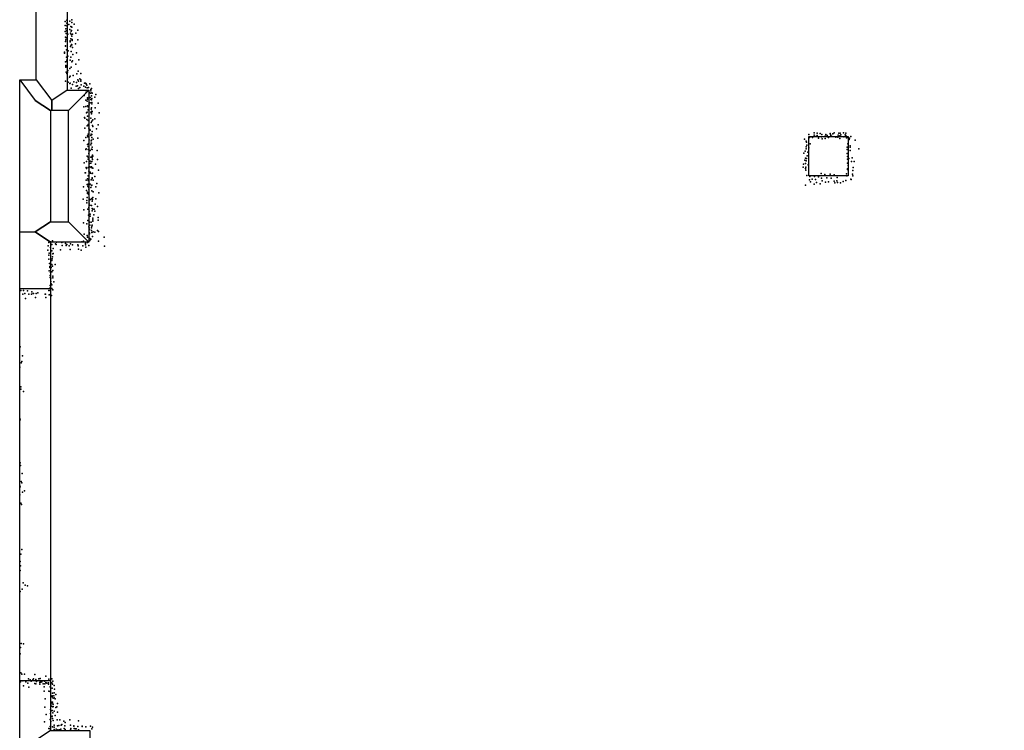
# Model space of a CAD drawing. Extents: x 11924 to 25786, y -28778 to 15966.
# Tile 2 of 9: x 11924 to 17690, y -22765 to -18601. Entities that reach past the tile are written whole.
import ezdxf

# ---------------------------------------------------------------- set-up
doc = ezdxf.new("R2010")
doc.units = 0
for name, color, linetype in [('P', 9, 'continuous'), ('ROOMS', 1, 'continuous'), ('WALLS', 3, 'continuous'), ('WINDOWS', 6, 'continuous')]:
    doc.layers.add(name, color=color, linetype=linetype)

msp = doc.modelspace()

# ---------------------------------------------------------------- linework, layer by layer
at = {"layer": 'P'}
for p in [(12190, -18612), (12200, -18621), (12201, -18604), (12218, -18609), (12229, -18603), (12229, -18617), (12191, -18636), (12191, -18671), (12195, -18655), (12196, -18683), (12198, -18666), (12200, -18637), (12212, -18630), (12217, -18659), (12221, -18681), (12223, -18641), (12225, -18668), (12227, -18665), (12228, -18643), (12230, -18645), (12243, -18628), (12252, -18680), (12264, -18662), (12192, -18729), (12192, -18729), (12193, -18703), (12195, -18719), (12196, -18708), (12205, -18686), (12219, -18730), (12220, -18725), (12224, -18713), (12226, -18688), (12230, -18697), (12231, -18717), (12232, -18724), (12233, -18686), (12265, -18720), (12186, -18797), (12187, -18791), (12192, -18755), (12192, -18757), (12199, -18777), (12208, -18783), (12221, -18759), (12223, -18755), (12226, -18787), (12228, -18747), (12230, -18748), (12234, -18765), (12251, -18742), (12257, -18796), (12193, -18849), (12198, -18821), (12200, -18839), (12200, -18846), (12205, -18815), (12220, -18839), (12224, -18820), (12229, -18848), (12234, -18842), (12235, -18805), (12271, -18837), (12194, -18875), (12195, -18870), (12195, -18879), (12196, -18909), (12204, -18908), (12206, -18899), (12218, -18887), (12226, -18880), (12253, -18861), (12267, -18902), (12193, -18961), (12200, -18917), (12204, -18948), (12207, -18967), (12215, -18938), (12219, -18933), (12237, -18928), (12241, -18965), (12256, -18970), (12258, -18919), (12265, -18953), (12269, -18961), (12277, -18948), (12282, -18916), (12282, -18954), (12283, -18961), (12218, -18975), (12219, -18974), (12226, -19003), (12233, -18981), (12254, -18991), (12263, -18989), (12269, -19005), (12276, -18998), (12285, -18982), (12300, -18990), (12304, -18974), (12309, -18975), (12309, -18996), (12310, -18973), (12314, -18977), (12314, -19026), (12317, -18985), (12320, -19000), (12321, -19020), (12327, -18998), (12331, -19027), (12335, -18977), (12341, -19010), (12341, -19018), (12344, -19005), (12302, -19046), (12312, -19072), (12319, -19078), (12321, -19059), (12322, -19067), (12336, -19057), (12338, -19032), (12340, -19069), (12344, -19048), (12345, -19070), (12346, -19063), (12346, -19087), (12347, -19030), (12349, -19031), (12365, -19055), (12370, -19040), (12300, -19112), (12312, -19110), (12320, -19143), (12322, -19106), (12325, -19111), (12325, -19130), (12330, -19100), (12337, -19088), (12340, -19143), (12343, -19125), (12345, -19117), (12347, -19095), (12347, -19137), (12349, -19140), (12366, -19118), (12383, -19090), (12303, -19174), (12306, -19179), (12315, -19147), (12318, -19185), (12321, -19166), (12325, -19192), (12340, -19179), (12344, -19147), (12344, -19153), (12346, -19195), (12352, -19187), (12365, -19183), (12390, -19146), (12305, -19236), (12319, -19223), (12323, -19221), (12326, -19215), (12327, -19215), (12329, -19237), (12335, -19244), (12336, -19248), (12343, -19203), (12348, -19256), (12350, -19222), (12352, -19227), (12373, -19240), (12383, -19218), (12300, -19309), (12312, -19291), (12321, -19282), (12324, -19288), (12325, -19271), (12331, -19306), (12341, -19280), (12342, -19311), (12343, -19271), (12344, -19307), (12346, -19291), (12347, -19274), (12355, -19302), (12381, -19296), (16521, -19301), (16530, -19312), (16546, -19273), (16550, -19291), (16567, -19291), (16576, -19265), (16576, -19277), (16586, -19285), (16590, -19286), (16594, -19267), (16594, -19279), (16602, -19288), (16603, -19295), (16613, -19268), (16619, -19287), (16621, -19274), (16623, -19299), (16641, -19297), (16642, -19283), (16646, -19273), (16654, -19280), (16659, -19290), (16660, -19291), (16671, -19268), (16672, -19274), (16673, -19285), (16675, -19279), (16680, -19286), (16686, -19270), (16695, -19265), (16704, -19289), (16715, -19289), (16717, -19277), (16717, -19286), (16721, -19266), (16727, -19281), (16728, -19298), (16730, -19266), (16733, -19276), (16748, -19264), (16751, -19287), (16758, -19275), (16762, -19279), (16763, -19267), (16766, -19293), (16774, -19291), (16781, -19303), (16784, -19296), (16791, -19286), (16817, -19307), (12311, -19361), (12314, -19358), (12321, -19332), (12325, -19345), (12325, -19362), (12327, -19329), (12336, -19368), (12340, -19335), (12343, -19324), (12345, -19325), (12345, -19359), (12348, -19362), (12349, -19348), (12378, -19368), (16524, -19371), (16530, -19357), (16531, -19346), (16532, -19319), (16534, -19336), (16545, -19352), (16553, -19329), (16771, -19349), (16771, -19361), (16774, -19328), (16776, -19363), (16787, -19340), (16787, -19349), (16787, -19368), (16838, -19357), (12315, -19433), (12320, -19401), (12325, -19406), (12326, -19418), (12329, -19386), (12337, -19431), (12340, -19406), (12347, -19432), (12348, -19410), (12349, -19400), (12350, -19395), (12350, -19420), (12352, -19401), (12380, -19420), (16517, -19384), (16522, -19425), (16527, -19412), (16530, -19429), (16532, -19414), (16535, -19398), (16539, -19378), (16771, -19386), (16773, -19402), (16773, -19418), (16780, -19414), (16796, -19432), (16800, -19410), (16811, -19432), (12302, -19440), (12313, -19467), (12316, -19473), (12325, -19467), (12329, -19489), (12332, -19443), (12335, -19464), (12341, -19441), (12342, -19468), (12344, -19463), (12348, -19469), (12353, -19471), (12367, -19447), (12385, -19482), (16513, -19466), (16515, -19447), (16526, -19474), (16527, -19443), (16529, -19466), (16529, -19482), (16542, -19451), (16772, -19441), (16773, -19475), (16773, -19479), (16776, -19455), (16803, -19484), (16805, -19468), (12308, -19499), (12309, -19498), (12314, -19542), (12321, -19533), (12325, -19517), (12325, -19544), (12328, -19537), (12336, -19495), (12339, -19500), (12342, -19539), (12349, -19503), (12349, -19527), (12349, -19532), (12350, -19501), (12354, -19541), (12364, -19519), (16534, -19514), (16549, -19540), (16552, -19520), (16565, -19536), (16579, -19520), (16584, -19537), (16603, -19522), (16617, -19503), (16620, -19529), (16623, -19546), (16639, -19508), (16651, -19528), (16671, -19507), (16677, -19529), (16694, -19511), (16694, -19548), (16710, -19545), (16711, -19526), (16762, -19544), (16767, -19505), (16769, -19517), (16792, -19535), (16793, -19537), (16801, -19506), (16804, -19517), (12298, -19580), (12316, -19602), (12319, -19566), (12323, -19576), (12325, -19565), (12327, -19583), (12328, -19594), (12337, -19565), (12341, -19584), (12345, -19573), (12346, -19604), (12347, -19570), (12369, -19580), (12375, -19561), (16526, -19570), (16555, -19552), (16577, -19565), (16591, -19555), (16612, -19563), (16644, -19554), (16660, -19552), (16698, -19557), (16713, -19555), (16732, -19557), (16747, -19550), (12295, -19652), (12318, -19661), (12319, -19642), (12321, -19620), (12322, -19611), (12328, -19615), (12329, -19625), (12330, -19647), (12330, -19662), (12339, -19654), (12346, -19648), (12350, -19654), (12353, -19642), (12354, -19609), (12369, -19650), (12387, -19615), (12300, -19716), (12317, -19675), (12323, -19712), (12328, -19702), (12328, -19714), (12330, -19676), (12335, -19688), (12344, -19689), (12348, -19664), (12349, -19708), (12352, -19712), (12360, -19712), (12366, -19683), (12380, -19695), (12324, -19778), (12327, -19747), (12331, -19723), (12335, -19752), (12336, -19740), (12337, -19753), (12348, -19722), (12352, -19765), (12352, -19774), (12358, -19744), (12365, -19724), (12383, -19760), (12383, -19775), (12297, -19791), (12318, -19798), (12329, -19814), (12330, -19821), (12332, -19788), (12332, -19830), (12334, -19805), (12342, -19788), (12344, -19821), (12346, -19811), (12348, -19805), (12352, -19782), (12379, -19836), (12301, -19858), (12319, -19866), (12322, -19876), (12330, -19848), (12333, -19852), (12333, -19856), (12334, -19883), (12334, -19894), (12340, -19887), (12345, -19837), (12346, -19849), (12351, -19872), (12354, -19845), (12365, -19847), (12385, -19843), (12418, -19875), (12089, -19951), (12090, -19927), (12094, -19906), (12104, -19902), (12105, -19936), (12112, -19918), (12117, -19897), (12120, -19941), (12134, -19915), (12137, -19919), (12139, -19904), (12163, -19949), (12170, -19907), (12172, -19925), (12193, -19913), (12197, -19924), (12200, -19918), (12214, -19926), (12220, -19948), (12222, -19915), (12233, -19920), (12265, -19921), (12266, -19927), (12269, -19945), (12284, -19951), (12288, -19903), (12293, -19927), (12297, -19899), (12310, -19913), (12310, -19920), (12311, -19934), (12322, -19907), (12328, -19901), (12329, -19925), (12385, -19899), (12421, -19928), (12095, -19980), (12095, -20004), (12096, -19969), (12113, -19956), (12114, -20003), (12116, -19991), (12119, -19973), (12120, -19971), (12098, -20029), (12100, -20047), (12100, -20054), (12109, -20054), (12112, -20012), (12112, -20035), (12117, -20045), (12132, -20035), (12096, -20073), (12102, -20100), (12102, -20112), (12105, -20082), (12107, -20115), (12112, -20078), (12112, -20079), (12119, -20071), (12119, -20103), (12119, -20114), (12100, -20174), (12103, -20159), (12106, -20136), (12108, -20150), (12109, -20149), (12112, -20155), (12113, -20177), (12123, -20137), (11931, -20188), (11943, -20210), (11947, -20187), (11954, -20206), (11958, -20234), (11970, -20190), (11978, -20210), (11993, -20209), (11996, -20196), (12002, -20206), (12004, -20205), (12016, -20229), (12020, -20205), (12031, -20202), (12074, -20209), (12075, -20210), (12078, -20228), (12095, -20187), (12096, -20213), (12102, -20187), (12104, -20209), (12104, -20209), (12111, -20218), (12118, -20184), (11926, -20517), (11940, -20570), (11924, -20637), (11933, -20612), (11936, -20604), (11930, -20753), (11931, -20766), (11947, -20779), (11925, -20937), (11927, -20946), (11927, -21198), (11928, -21213), (11939, -21261), (11925, -21332), (11932, -21307), (11936, -21315), (11925, -21386), (11926, -21339), (11940, -21370), (11952, -21362), (11931, -21433), (11935, -21441), (11930, -21732), (11936, -21705), (11927, -21776), (11926, -21828), (11929, -21801), (11944, -21901), (11927, -21952), (11938, -21938), (11956, -21915), (11969, -21919), (11932, -22256), (11929, -22279), (11947, -22259), (11927, -22317), (11931, -22428), (11928, -22480), (11937, -22435), (11943, -22474), (11952, -22436), (11959, -22480), (11972, -22489), (11975, -22464), (11986, -22469), (11992, -22476), (12001, -22469), (12005, -22464), (12012, -22438), (12019, -22467), (12023, -22478), (12025, -22475), (12037, -22464), (12041, -22484), (12042, -22474), (12043, -22461), (12048, -22482), (12053, -22481), (12069, -22477), (12078, -22447), (12078, -22484), (12083, -22488), (12093, -22486), (12095, -22466), (12112, -22486), (12113, -22464), (12119, -22477), (11946, -22504), (11977, -22511), (12012, -22491), (12013, -22490), (12018, -22493), (12042, -22495), (12062, -22493), (12067, -22510), (12068, -22536), (12071, -22493), (12093, -22494), (12095, -22536), (12102, -22510), (12103, -22537), (12115, -22517), (12116, -22495), (12117, -22547), (12125, -22503), (12126, -22545), (12127, -22523), (12073, -22580), (12112, -22600), (12114, -22563), (12115, -22568), (12116, -22599), (12121, -22577), (12124, -22563), (12126, -22575), (12131, -22581), (12135, -22555), (12071, -22629), (12104, -22642), (12107, -22653), (12111, -22623), (12115, -22609), (12115, -22648), (12118, -22627), (12118, -22662), (12121, -22611), (12121, -22626), (12125, -22652), (12136, -22632), (12142, -22628), (12145, -22607), (12145, -22658), (12070, -22716), (12079, -22672), (12102, -22701), (12104, -22666), (12107, -22714), (12112, -22684), (12114, -22681), (12116, -22696), (12121, -22708), (12131, -22678), (12144, -22704), (12159, -22703), (12182, -22711), (12190, -22718), (12218, -22704), (12268, -22710), (12094, -22755), (12102, -22743), (12103, -22756), (12117, -22744), (12125, -22734), (12125, -22759), (12126, -22747), (12138, -22758), (12145, -22738), (12148, -22762), (12153, -22736), (12153, -22763), (12157, -22761), (12165, -22758), (12167, -22734), (12170, -22731), (12184, -22755), (12189, -22739), (12190, -22759), (12191, -22760), (12221, -22734), (12222, -22762), (12223, -22764), (12224, -22755), (12241, -22739), (12241, -22740), (12244, -22754), (12248, -22757), (12255, -22757), (12264, -22742), (12269, -22762), (12270, -22764), (12289, -22742), (12290, -22741), (12312, -22744), (12339, -22741), (12347, -22757), (12351, -22746)]:
    msp.add_point(p, dxfattribs=at)
at = {"layer": 'ROOMS'}
for points in [[(12201.4, -15573), (12201.4, -19013.8), (12329.1, -19013.8), (12329.1, -19905.1), (12104.2, -19905.1), (12104.2, -22765.5), (12334.6, -22765.5), (12334.6, -23804.2), (12518, -23804.2), (13069.8, -23804.2), (15637.6, -23804.2), (15637.6, -23804.2), (16548.7, -23804.7), (16548.7, -23412.4), (16748.7, -23412.4), (16748.7, -23804.7), (17553.9, -23804.2), (17553.9, -24214.8), (18697.7, -24214.8)], [(12111.4, -19133.8), (12104.2, -19133.8), (12104.2, -19785.1), (12209.1, -19785.1), (12209.1, -19133.8), (12111.4, -19133.8)]]:
    msp.add_lwpolyline(points, dxfattribs=at)
at = {"layer": 'WALLS'}
for points in [[(12021.4, -18953.8), (12021.4, -15513), (12111.4, -15513), (12201.4, -15573), (12201.4, -19013.8), (12111.4, -19073.8)], [(11924.2, -18953.8), (12021.4, -18953.8), (12111.4, -19073.8), (12111.4, -19133.8), (12104.2, -19133.8), (12014.2, -19073.8)], [(11924.2, -19845.1), (11924.2, -18953.8), (12014.2, -19073.8), (12104.2, -19133.8), (12104.2, -19785.1), (12014.2, -19845.1)], [(12201.4, -19013.8), (12329.1, -19013.8), (12269.1, -19073.8), (12209.1, -19133.8), (12111.4, -19133.8), (12111.4, -19073.8)], [(12329.1, -19013.8), (12329.1, -19905.1), (12269.1, -19845.1), (12209.1, -19785.1), (12209.1, -19133.8), (12269.1, -19073.8)], [(16545.9, -19286.1), (16775.9, -19286.1), (16775.9, -19516.1), (16545.9, -19516.1), (16545.9, -19286.1)], [(12329.1, -19905.1), (12104.2, -19905.1), (12014.2, -19845.1), (12104.2, -19785.1), (12209.1, -19785.1), (12269.1, -19845.1)], [(11924.2, -22825.5), (11924.2, -19845.1), (12014.2, -19845.1), (12104.2, -19905.1), (12104.2, -22765.5), (12014.2, -22825.5)]]:
    msp.add_lwpolyline(points, dxfattribs=at)
at = {"layer": 'WINDOWS'}
msp.add_lwpolyline([(11924.2, -22475.8), (11924.2, -20175.8), (12104.2, -20175.8), (12104.2, -22475.8), (11924.2, -22475.8)], dxfattribs=at)

doc.saveas('drawing.dxf')
